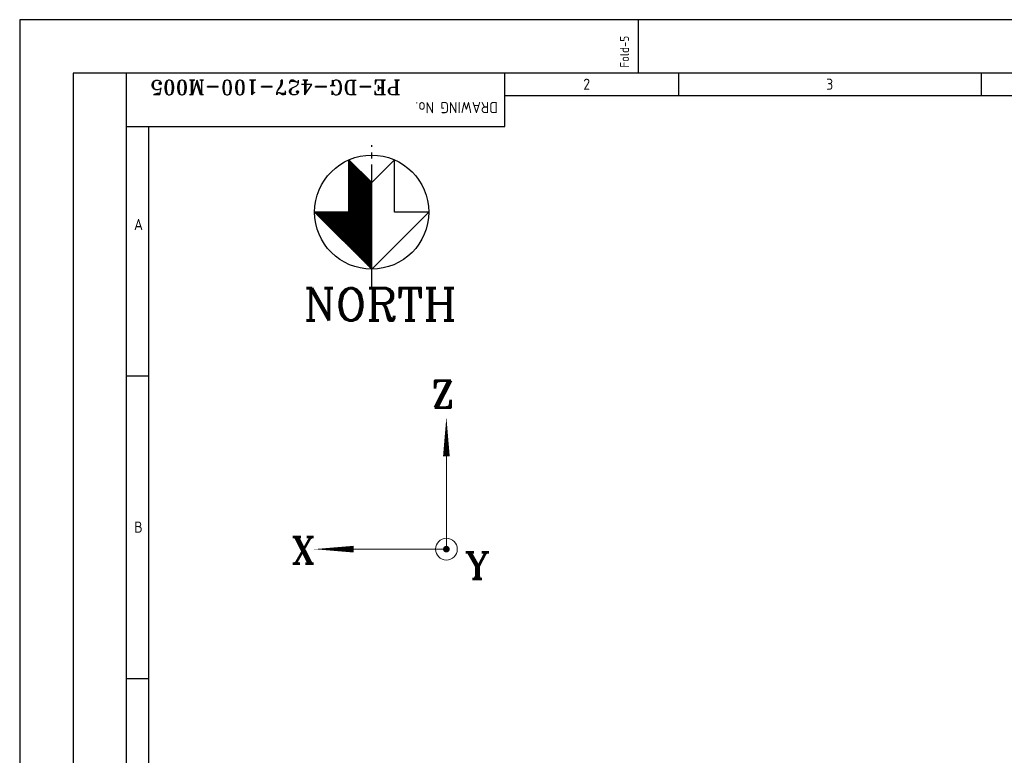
# Model space of a CAD drawing. Extents: x -287416 to 4934791, y -504132 to 1826789.
# Tile 12 of 256: x -35095 to -1911, y -228932 to -204142. Entities that reach past the tile are written whole.
import ezdxf
from ezdxf.enums import TextEntityAlignment as Align

# ---------------------------------------------------------------- set-up
doc = ezdxf.new("R2010")
doc.units = 0
doc.header["$LTSCALE"] = 800
doc.header["$MEASUREMENT"] = 0
doc.linetypes.add('CENTER', pattern=[2, 1.25, -0.25, 0.25, -0.25])
doc.linetypes.add('CONTINOUS', pattern=[0])
doc.layers.get('0').update_dxf_attribs({"linetype": 'CONTINUOUS'})
doc.layers.add('CEN', color=2, linetype='CENTER')
doc.layers.add('TEXT', color=3, linetype='CONTINUOUS', lineweight=15)
doc.styles.add('ROMANC', font='romanc')
doc.styles.add('ROMANT', font='romant')
doc.styles.get("Standard").update_dxf_attribs({"font": 'ISO9'})

# ---------------------------------------------------------------- blocks, each defined once
blk = doc.blocks.new('*X115')
at = {"color": 0}
for p, q in [((26245, 30100), (28140, 30100)), ((26270, 30075), (28165, 30075)), ((26295, 30050), (28190, 30050)), ((26320, 30025), (28215, 30025)), ((26345, 30000), (28240, 30000)), ((26370, 29975), (28265, 29975)), ((26395, 29950), (28290, 29950)), ((26420, 29925), (28315, 29925)), ((26445, 29900), (28340, 29900)), ((26470, 29875), (28365, 29875)), ((26495, 29850), (28390, 29850)), ((26520, 29825), (28415, 29825)), ((26545, 29800), (28440, 29800)), ((26570, 29775), (28465, 29775)), ((26595, 29750), (28490, 29750)), ((26620, 29725), (28515, 29725)), ((26645, 29700), (28540, 29700)), ((26670, 29675), (28565, 29675)), ((26695, 29650), (28590, 29650)), ((26720, 29625), (28615, 29625)), ((26745, 29600), (27488, 29600)), ((26770, 29575), (27488, 29575)), ((26795, 29550), (27488, 29550)), ((26820, 29525), (27488, 29525)), ((26845, 29500), (27488, 29500)), ((26870, 29475), (27488, 29475)), ((26895, 29450), (27488, 29450)), ((26920, 29425), (27488, 29425)), ((26945, 29400), (27488, 29400)), ((26970, 29375), (27488, 29375)), ((26995, 29350), (27488, 29350)), ((27020, 29325), (27488, 29325)), ((27045, 29300), (27488, 29300)), ((27070, 29275), (27488, 29275)), ((27095, 29250), (27488, 29250)), ((27120, 29225), (27488, 29225)), ((27145, 29200), (27488, 29200)), ((27170, 29175), (27488, 29175)), ((27195, 29150), (27488, 29150)), ((27220, 29125), (27488, 29125)), ((27245, 29100), (27488, 29100)), ((27270, 29075), (27488, 29075)), ((27295, 29050), (27488, 29050)), ((27320, 29025), (27488, 29025)), ((27345, 29000), (27488, 29000)), ((27370, 28975), (27488, 28975)), ((27395, 28950), (27488, 28950)), ((27420, 28925), (27488, 28925)), ((27445, 28900), (27488, 28900)), ((27470, 28875), (27488, 28875))]:
    blk.add_line(p, q, dxfattribs=at)
blk = doc.blocks.new('A$C731D3036')
for p, q in [((-2334.54, 1843.18), (-2334.54, 1869.86)), ((-2590.23, 26.68), (-2590.23, 1843.18)), ((-2401.24, 1816.5), (-2401.24, 1843.18)), ((-2314.53, 1843.18), (-2314.53, 1832.06)), ((-2163.34, 1843.18), (-2163.34, 1832.06)), ((-2401.24, 1832.07), (-215.67, 1832.07)), ((-2590.23, 1816.5), (-2401.24, 1816.5)), ((-2579.11, 37.8), (-2579.11, 1816.5)), ((-2590.23, 1691.99), (-2579.11, 1691.99)), ((-2590.23, 1540.8), (-2579.11, 1540.8))]:
    blk.add_line(p, q)
for points in [[(0, 1869.86), (-2643.59, 1869.86), (-2643.59, 0), (0, 0)], [(-26.68, 1843.18), (-2616.91, 1843.18), (-2616.91, 26.68), (-26.68, 26.68)]]:
    blk.add_lwpolyline(points, close=True)
for s, height, rotation, p in [('Fold-5', 4.447, 90, (-2339.23, 1845.92)), ('DRAWING No.', 5.5584, 180, (-2404.75, 1828.73))]:
    blk.add_text(s, height=height, rotation=rotation).set_placement(p)
for s, p in [('2', (-2360.34, 1837.62)), ('3', (-2238.94, 1837.62)), ('A', (-2584.25, 1767.58)), ('B', (-2584.25, 1616.39))]:
    blk.add_text(s, height=5.56).set_placement(p, align=Align.MIDDLE)

msp = doc.modelspace()

# ---------------------------------------------------------------- linework, layer by layer
at = {"color": 3}
for p, q in [((-24001.4, -210241.6), (-24001.4, -208864.1)), ((-23232.4, -209633.1), (-24001.4, -208864.1)), ((-24001.4, -210626.2), (-24001.4, -208864.1)), ((-23232.4, -209633.1), (-22463.3, -208864.1)), ((-22463.3, -210241.6), (-22463.3, -208864.1)), ((-22463.3, -210626.2), (-22463.3, -208864.1)), ((-23232.4, -212548.8), (-23232.4, -209633.1)), ((-24001.4, -210626.2), (-25155, -210626.2)), ((-23232.4, -212548.8), (-25155, -210626.2)), ((-23232.4, -212548.8), (-21309.8, -210626.2)), ((-21309.8, -210626.2), (-22463.3, -210626.2))]:
    msp.add_line(p, q, dxfattribs=at)
msp.add_circle((-23232.4, -210626.2), 1922.6, dxfattribs=at)
at = {"layer": 'CEN', "color": 3}
msp.add_line((-23232.4, -213222.7), (-23232.4, -208365.7), dxfattribs=at)
at = {"layer": 'TEXT'}
for p in [(-20714.7, -218190.4), (-24509.5, -221985.2)]:
    msp.add_line(p, (-20714.7, -221985.2), dxfattribs=at)
for points in [[(-20714.7, -218856.7, 225, 0, 0), (-20714.7, -217524.1, 0, 0, 0)], [(-23843.2, -221985.2, 225, 0, 0), (-25175.7, -221985.2, 0, 0, 0)]]:
    msp.add_lwpolyline(points, format="xyseb", dxfattribs=at)
at = {"layer": 'TEXT', "const_width": 112.5}
msp.add_lwpolyline([(-20714.7, -222041.4, 1), (-20714.7, -221928.9, 1)], format="xyb", close=True, dxfattribs=at)
at = {"layer": 'TEXT'}
msp.add_circle((-20714.7, -221985.2), 365.4, dxfattribs=at)

# ---------------------------------------------------------------- block references
at = {"color": 1, "linetype": 'CONTINOUS', "lineweight": 15, "xscale": 67.46500254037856, "yscale": 67.46500254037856, "zscale": 67.46500254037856}
msp.add_blockref('A$C731D3036', (143254.7, -330291.9), dxfattribs=at)
at = {"color": 3, "xscale": -1.5380859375, "yscale": 1.5380859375, "zscale": 1.5380859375, "rotation": 270}
msp.add_blockref('*X115', (-69539.3, -252904.8), dxfattribs=at)

# ---------------------------------------------------------------- texts
at = {"layer": 'TEXT', "style": 'ROMANC'}
msp.add_text('NORTH', height=1093.75, dxfattribs=at).set_placement((-25522.8, -214281.9))
at = {"layer": 'TEXT', "style": 'ROMANT'}
for s, p in [('Z', (-20834.4, -216763.2, -1007.1)), ('X', (-25539.2, -222019.5, -1007.1)), ('Y', (-19675.3, -222534.7, -1007.1))]:
    msp.add_text(s, height=900, dxfattribs=at).set_placement(p, align=Align.MIDDLE)
at = {"layer": 'TEXT', "style": 'ROMANT', "width": 1}
msp.add_attdef('PE-DG-427-100-M005', text='PE-DG-E08-100-M001', height=500, rotation=180, dxfattribs=at).set_placement((-26474.5, -206427.9), align=Align.MIDDLE_CENTER)

doc.saveas('drawing.dxf')
